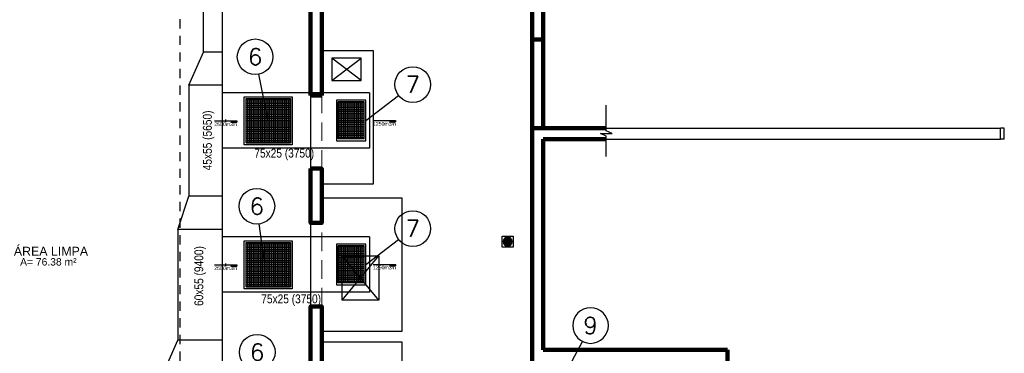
# Model space of a CAD drawing. Header units: inches. Extents: x -35 to 144, y -65 to -22.
# Tile 7 of 47: x -18.32 to -4.97, y -47.25 to -42.74. Entities that reach past the tile are written whole.
import ezdxf
from ezdxf.enums import TextEntityAlignment as Align

# ---------------------------------------------------------------- set-up
doc = ezdxf.new("R2010")
doc.units = ezdxf.units.IN
doc.header["$MEASUREMENT"] = 0
doc.linetypes.add('HIDDEN', pattern=[0.375, 0.25, -0.125])
doc.linetypes.add('HIDDEN2', pattern=[0.1875, 0.125, -0.0625])
doc.layers.add('A4Proj', color=1, linetype='HIDDEN', lineweight=9)
doc.layers.add('ALV-ALT', color=7, linetype='Continuous', lineweight=90)
for name, color, linetype in [('AR-BOCAS', 2, 'Continuous'), ('AR-EXAUSTÃO', 10, 'Continuous'), ('AR-HIDRÁUL.-FRIGOR.', 4, 'Continuous'), ('AR-TEXTO', 2, 'Continuous'), ('AR_TEXTO-15', 6, 'Continuous'), ('CC', 1, 'Continuous'), ('CE', 7, 'Continuous'), ('CTA-GER', 8, 'Continuous'), ('HTC-EST', 253, 'Continuous'), ('HTC-PIS', 8, 'Continuous'), ('PAREDE_1', 7, 'Continuous'), ('PE', 8, 'Continuous'), ('PIS-DSN', 8, 'Continuous'), ('projeto JRS', 6, 'Continuous'), ('TXT-AMB', 2, 'Continuous'), ('TXT-ESP', 7, 'Continuous')]:
    doc.layers.add(name, color=color, linetype=linetype)
doc.styles.add('AR_TEXTO-15', font='romans.shx', dxfattribs={"height": 0.225})
doc.styles.add('ROMANS', font='arial.ttf', dxfattribs={"height": 0.18})
doc.styles.add('STANDARD AR', font='ARIALN.TTF')
doc.styles.add('Texto Ambiente 1-50', font='arial.ttf', dxfattribs={"height": 0.12})
doc.styles.add('Texto Especificacao 1-50', font='arial.ttf', dxfattribs={"height": 0.1})

# ---------------------------------------------------------------- blocks, each defined once
blk = doc.blocks.new('VBMKVB')
for p, q in [((-146.061, -56.769), (-145.982, -56.691)), ((-145.982, -56.769), (-146.061, -56.691)), ((-146.043, -56.781), (-146, -56.679)), ((-146, -56.781), (-146.043, -56.679)), ((-146.021, -56.674), (-146.021, -56.785)), ((-146.077, -56.73), (-145.966, -56.73)), ((-146.073, -56.709), (-145.97, -56.751)), ((-146.073, -56.751), (-145.97, -56.709))]:
    blk.add_line(p, q)
blk.add_lwpolyline([(-146.096, -56.805), (-145.946, -56.805), (-145.946, -56.655), (-146.096, -56.655)], close=True)
for radius in [0.0604, 0.0554]:
    blk.add_circle((-146.021, -56.73), radius)
blk = doc.blocks.new('ARQ-LAYOUT 2')
at = {"layer": 'A4Proj'}
for p, q in [((7.6, 16.199), (7.6, 17.189)), ((7.75, 16.199), (7.75, 17.189)), ((7.6, 14.333), (7.6, 15.463)), ((7.75, 14.333), (7.75, 15.463))]:
    blk.add_line(p, q, dxfattribs=at)
at = {"layer": 'ALV-ALT'}
for p, q in [((10.75, 16.748), (10.75, 26.598)), ((10.6, 13.848), (10.6, 24.198)), ((7.75, 19.048), (7.75, 17.189)), ((7.6, 17.189), (7.6, 18.898)), ((10.6, 17.949), (10.75, 17.949)), ((7.75, 17.189), (7.6, 17.189)), ((10.6, 16.748), (11.607, 16.748)), ((10.75, 16.598), (11.607, 16.598)), ((10.75, 13.748), (10.75, 16.598)), ((10.6, 13.548), (10.6, 13.848)), ((10.75, 13.748), (13.25, 13.748)), ((13.25, 7.748), (13.25, 13.748))]:
    blk.add_line(p, q, dxfattribs=at)
for points in [[(7.6, 16.199), (7.75, 16.199), (7.75, 15.463), (7.6, 15.463)], [(7.6, 13.513), (7.75, 13.513), (7.75, 14.333), (7.6, 14.333)]]:
    blk.add_lwpolyline(points, close=True, dxfattribs=at)
at = {"layer": 'CC'}
for p, q in [((8.286, 17.394), (7.886, 17.694)), ((7.886, 17.394), (8.286, 17.694)), ((8.525, 14.418), (8.025, 15.018)), ((8.025, 14.418), (8.525, 15.018))]:
    blk.add_line(p, q, dxfattribs=at)
at = {"layer": 'CE'}
blk.add_lwpolyline([(8.025, 14.418), (8.025, 15.018), (8.525, 15.018), (8.525, 14.418)], close=True, dxfattribs=at)
at = {"layer": 'CTA-GER'}
blk.add_line((10.75, 16.748), (10.75, 16.748), dxfattribs=at)
at = {"layer": 'HTC-EST'}
for p, q in [((10.6, 16.748), (16.95, 16.748)), ((16.95, 16.598), (16.95, 16.748)), ((17, 16.748), (16.95, 16.748)), ((17, 16.598), (17, 16.748)), ((10.75, 16.598), (16.95, 16.598)), ((17, 16.598), (16.95, 16.598))]:
    blk.add_line(p, q, dxfattribs=at)
at = {"layer": 'PE'}
blk.add_lwpolyline([(8.286, 17.394), (8.286, 17.694), (7.886, 17.694), (7.886, 17.394)], close=True, dxfattribs=at)
at = {"layer": 'PIS-DSN'}
for p, q in [((11.605, 16.709), (11.605, 17.057)), ((11.685, 16.676), (11.605, 16.709)), ((11.605, 16.639), (11.526, 16.676)), ((11.526, 16.676), (11.685, 16.676)), ((11.605, 16.365), (11.605, 16.639))]:
    blk.add_line(p, q, dxfattribs=at)
for points in [[(7.6, 16.199), (7.75, 16.199), (7.75, 15.994), (8.45, 15.994), (8.45, 17.794), (7.75, 17.794), (7.75, 17.189), (7.6, 17.189), (7.6, 16.199)], [(7.6, 14.333), (7.75, 14.333), (7.75, 13.998), (8.84, 13.998), (8.84, 15.798), (7.75, 15.798), (7.75, 15.463), (7.6, 15.463), (7.6, 14.333)], [(7.6, 12.383), (7.75, 12.383), (7.75, 12.048), (8.84, 12.048), (8.84, 13.848), (7.75, 13.848), (7.75, 13.513), (7.6, 13.513), (7.6, 12.383)]]:
    blk.add_lwpolyline(points, dxfattribs=at)
at = {"layer": 'HTC-PIS', "xscale": -1, "rotation": 180}
blk.add_blockref('VBMKVB', (156.292, -41.519), dxfattribs=at)
blk = doc.blocks.new('DV+RG 500x350INS')
at = {"layer": 'AR-BOCAS'}
h = blk.add_hatch(dxfattribs=at)
h.set_pattern_fill('ANSI37', color=8, scale=0.2, angle=45)
h.set_pattern_definition([(90, (-0.175, 0), (-0.025, 3e-18), []), (180, (-0.175, 0), (-3e-18, -0.025), [])])
h.paths.add_polyline_path([(-0.175, -0.25), (0.175, -0.25), (0.175, 0.25), (-0.175, 0.25)])
for p, q in [((0.175, 0.25), (-0.175, 0.25)), ((-0.175, 0.25), (-0.175, -0.25)), ((0.175, -0.25), (0.175, 0.25)), ((0.175, -0.25), (-0.175, -0.25))]:
    blk.add_line(p, q, dxfattribs=at)
at = {"layer": 'AR-BOCAS', "color": 7}
for p, q in [((0.3, 0), (0.601, 0)), ((0.526, 0), (0.526, -0.02)), ((0.526, -0.02), (0.601, -0.02)), ((0.601, 0), (0.601, -0.02))]:
    blk.add_line(p, q, dxfattribs=at)
at = {"layer": 'AR-BOCAS'}
blk.add_lwpolyline([(-0.2, -0.275), (0.2, -0.275), (0.2, 0.275), (-0.2, 0.275)], close=True, dxfattribs=at)
at = {"layer": 'AR-BOCAS', "color": 7, "const_width": 0.02, "flags": 128}
blk.add_lwpolyline([(0.601, -0.01), (0.526, -0.01)], dxfattribs=at)
blk = doc.blocks.new('NR_LEG')
at = {"layer": 'AR_TEXTO-15', "color": 8, "linetype": 'Continuous'}
blk.add_circle((0, 0), 32.2, dxfattribs=at)
at = {"layer": 'AR_TEXTO-15', "color": 6, "linetype": 'Continuous', "style": 'AR_TEXTO-15'}
blk.add_attdef('NR', text='', height=30, dxfattribs=at).set_placement((0, 0), align=Align.MIDDLE_CENTER)
blk = doc.blocks.new('DV+RG 600x600')
at = {"layer": 'AR-BOCAS'}
h = blk.add_hatch(dxfattribs=at)
h.set_pattern_fill('ANSI37', color=8, scale=0.2, angle=45)
h.set_pattern_definition([(90, (0.3, -0.3), (-0.025, 3e-18), []), (180, (0.3, -0.3), (-3e-18, -0.025), [])])
h.paths.add_polyline_path([(-0.3, -0.3), (0.3, -0.3), (0.3, 0.3), (-0.3, 0.3)])
for p, q in [((0.3, 0.3), (-0.3, 0.3)), ((-0.3, 0.3), (-0.3, -0.3)), ((0.3, -0.3), (0.3, 0.3)), ((0.3, -0.3), (-0.3, -0.3))]:
    blk.add_line(p, q, dxfattribs=at)
at = {"layer": 'AR-BOCAS', "color": 7}
for p, q in [((0.726, 0), (0.425, 0)), ((0.425, 0), (0.425, -0.02)), ((0.5, 0), (0.5, -0.02)), ((0.576, -0.018), (0.576, 0.018)), ((0.5, -0.02), (0.425, -0.02))]:
    blk.add_line(p, q, dxfattribs=at)
at = {"layer": 'AR-BOCAS'}
blk.add_lwpolyline([(-0.325, -0.325), (0.325, -0.325), (0.325, 0.325), (-0.325, 0.325)], close=True, dxfattribs=at)
at = {"layer": 'AR-BOCAS', "color": 7, "const_width": 0.02, "flags": 128}
blk.add_lwpolyline([(0.425, -0.01), (0.5, -0.01)], dxfattribs=at)

msp = doc.modelspace()

# ---------------------------------------------------------------- linework, layer by layer
at = {"layer": 'AR-EXAUSTÃO'}
for p, q in [((-15.574, -37.778), (-15.574, -50.094)), ((-15.824, -43.174), (-15.824, -40.278)), ((-16.024, -43.624), (-15.824, -43.174)), ((-15.574, -43.174), (-15.824, -43.174)), ((-16.024, -43.624), (-16.024, -45.124)), ((-15.574, -43.624), (-16.024, -43.624)), ((-13.575, -43.724), (-15.574, -43.724)), ((-13.575, -43.724), (-13.575, -44.474)), ((-13.575, -44.474), (-15.574, -44.474)), ((-16.174, -45.574), (-16.024, -45.124)), ((-15.574, -45.124), (-16.024, -45.124)), ((-16.174, -45.574), (-16.174, -47.074)), ((-15.574, -45.574), (-16.174, -45.574)), ((-13.575, -45.674), (-15.574, -45.674)), ((-13.575, -45.674), (-13.575, -46.424)), ((-13.575, -46.424), (-15.574, -46.424)), ((-16.374, -47.524), (-16.174, -47.074)), ((-15.574, -47.074), (-16.174, -47.074))]:
    msp.add_line(p, q, dxfattribs=at)
at = {"layer": 'AR-HIDRÁUL.-FRIGOR.', "linetype": 'HIDDEN2'}
msp.add_line((-16.146, -38.903), (-16.146, -56.951), dxfattribs=at)
at = {"layer": 'AR_TEXTO-15', "color": 8, "linetype": 'Continuous'}
for p, q in [((-14.949, -44.103), (-15.077, -43.475)), ((-13.625, -44.099), (-13.182, -43.761)), ((-14.994, -46.053), (-15.07, -45.5)), ((-13.625, -46.049), (-13.182, -45.711)), ((-10.864, -47.423), (-10.692, -47.091))]:
    msp.add_line(p, q, dxfattribs=at)

# ---------------------------------------------------------------- block references
at = {"color": 6, "ltscale": 0.01, "xscale": -1}
for p in [(-14.949, -44.103), (-14.949, -46.053)]:
    msp.add_blockref('DV+RG 600x600', p, dxfattribs=at)
at = {"layer": 'AR_TEXTO-15', "color": 8, "linetype": 'Continuous', "xscale": 0.0075, "yscale": 0.0075, "zscale": 0.0075}
for p, values in [((-15.126, -43.238), {'NR': '6'}), ((-12.99, -43.614), {'NR': '7'}), ((-15.103, -45.261), {'NR': '6'}), ((-12.99, -45.564), {'NR': '7'}), ((-15.098, -47.237), {'NR': '6'})]:
    msp.add_blockref('NR_LEG', p, dxfattribs=at).add_auto_attribs(values)
at = {"layer": 'AR_TEXTO-15', "color": 8, "linetype": 'Continuous'}
ref = msp.add_blockref('NR_LEG', (-10.581, -46.876), dxfattribs=dict(at, xscale=-0.0075, yscale=0.0075, zscale=0.0075))
ref.add_attrib('NR', '9', dxfattribs={"color": 6, "linetype": 'Continuous', "height": 0.225, "style": 'AR_TEXTO-15'}).set_placement((-10.581, -46.876), align=Align.MIDDLE_CENTER)
at = {"layer": 'PAREDE_1'}
msp.add_blockref('ARQ-LAYOUT 2', (-21.974, -60.951), dxfattribs=at)
at = {"layer": 'projeto JRS'}
for p in [(-13.825, -44.099), (-13.825, -46.049)]:
    msp.add_blockref('DV+RG 500x350INS', p, dxfattribs=at)

# ---------------------------------------------------------------- texts
at = {"layer": 'AR-BOCAS', "color": 2, "style": 'ROMANS'}
for s, p in [('2500m3/h', (-15.525, -44.15)), ('1250m3/h', (-13.374, -44.144)), ('2500m3/h', (-15.525, -46.098)), ('1250m3/h', (-13.374, -46.089))]:
    msp.add_text(s, height=0.05, dxfattribs=at).set_placement(p, align=Align.MIDDLE)
at = {"layer": 'AR-TEXTO', "color": 2, "char_height": 0.12, "width": 0.94089, "attachment_point": 5, "rotation": 90, "style": 'STANDARD AR'}
for s, insert in [('45x55 (5650) ', (-15.756, -44.37)), ('60x55 (9400) ', (-15.871, -46.206))]:
    msp.add_mtext(s, dxfattribs=dict(at, insert=insert))
at = {"layer": 'AR-TEXTO', "color": 2, "char_height": 0.12, "width": 0.94089, "attachment_point": 5, "style": 'STANDARD AR'}
for insert in [(-14.732, -44.56), (-14.638, -46.533)]:
    msp.add_mtext('75x25 (3750) ', dxfattribs=dict(at, insert=insert))
at = {"layer": 'TXT-AMB', "style": 'Texto Ambiente 1-50'}
msp.add_text('ÁREA LIMPA', height=0.12, dxfattribs=at).set_placement((-18.396, -45.93))
at = {"layer": 'TXT-ESP', "style": 'Texto Especificacao 1-50'}
msp.add_text('A= 76.38 m²', height=0.1, dxfattribs=at).set_placement((-18.311, -46.064))

doc.saveas('drawing.dxf')
